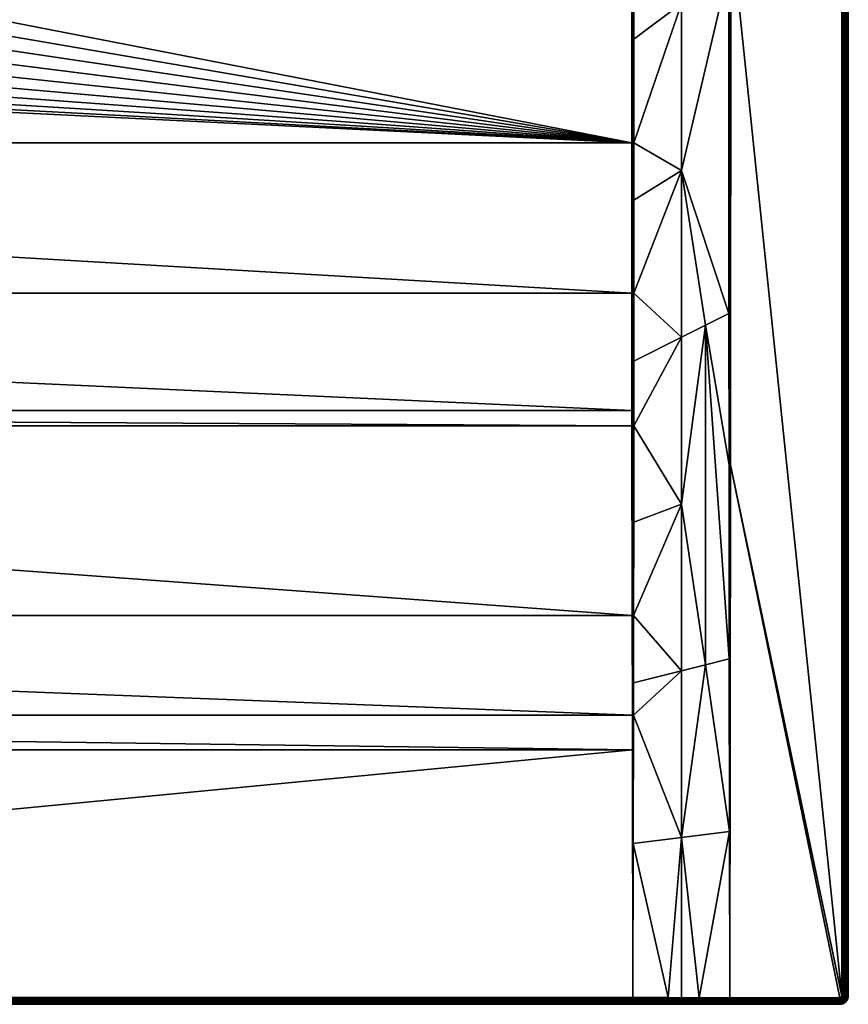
# Model space of a CAD drawing. Header units: centimetres. Extents: x 0 to 1400, y -700 to 0.
# Tile 9 of 10: x 1015 to 1400, y -700 to -243. Entities that reach past the tile are written whole.
import ezdxf

# ---------------------------------------------------------------- set-up
doc = ezdxf.new("R2010")
doc.units = ezdxf.units.CM
doc.layers.get('0').update_dxf_attribs({"color": 133})

msp = doc.modelspace()

# ---------------------------------------------------------------- meshes
at = {"color": 254}
mesh = msp.add_polyface(dxfattribs=at)
corners = [(1330.71, -696.95, 29.95), (1345, -697, 30), (1344.88, -619.77, 29.97), (1333.75, -384.63, 26.58), (1344.6, -379.2, 29.89), (1322.5, -312.79, 22.55), (1344.55, -218.83, 29.85), (1322.5, -235.31, 22.5), (1344.54, -199.08, 29.85), (1322.5, -622.58, 27.93), (1333.75, -542.33, 28), (1344.76, -539.56, 29.94), (1344.63, -449.44, 29.9), (1322.5, -467.72, 24.36), (1300.32, -519.37, 20.6), (1322.5, -545.16, 26), (1322.5, -390.26, 23.16), (1300.42, -431.39, 17.29), (1300.46, -369.77, 15.79), (1400, -696, 27), (1400, -696, 0), (1400, -4, 27), (1345.38, -449.44, 30), (1396, -697, 30), (1397, -4, 30), (1345.49, -199.08, 30), (1397, -696, 30), (1396.99, -696.16, 30), (1345, -449.44, 29.98), (1345.01, -199.08, 29.96), (1397.47, -696, 29.96), (1397.47, -4, 29.96), (1397.93, -696, 29.85), (1397.93, -4, 29.85), (1398.36, -696, 29.67), (1398.36, -4, 29.67), (1398.76, -696, 29.43), (1398.76, -4, 29.43), (1399.12, -696, 29.12), (1399.12, -4, 29.12), (1399.43, -696, 28.76), (1399.43, -4, 28.76), (1399.67, -696, 28.36), (1399.67, -4, 28.36), (1399.85, -696, 27.93), (1399.85, -4, 27.93), (1399.96, -696, 27.47), (1399.96, -4, 27.47)]
mesh.append_faces([[corners[k] for k in face] for face in [(0, 1, 2, 0), (3, 4, 5, 3), (5, 4, 6, 5), (5, 6, 7, 5), (7, 6, 8, 7), (9, 0, 2, 9), (9, 2, 10, 9), (10, 2, 11, 10), (10, 11, 3, 10), (3, 11, 12, 3), (3, 12, 4, 3), (13, 14, 15, 13), (16, 17, 13, 16), (5, 18, 16, 5), (5, 16, 3, 5), (3, 16, 13, 3), (3, 13, 10, 3), (10, 13, 15, 10), (10, 15, 9, 10), (19, 20, 21, 19), (22, 1, 23, 22), (24, 25, 26, 24), (26, 25, 22, 26), (26, 22, 27, 26), (27, 22, 23, 27), (28, 11, 1, 28), (1, 11, 2, 1), (8, 6, 29, 8), (29, 6, 4, 29), (29, 4, 28, 29), (28, 4, 12, 28), (28, 12, 11, 28), (1, 22, 28, 1), (28, 22, 25, 28), (28, 25, 29, 28), (24, 26, 30, 24), (31, 30, 32, 31), (33, 32, 34, 33), (35, 34, 36, 35), (37, 36, 38, 37), (39, 38, 40, 39), (41, 40, 42, 41), (43, 42, 44, 43), (45, 44, 46, 45), (47, 46, 19, 47)]], dxfattribs={"vtx3": -1, "color": 254})
mesh = msp.add_polyface(dxfattribs=at)
corners = [(1322.51, -86.26, 22.5), (1311.84, -95.08, 18.95), (1322.5, -235.31, 22.5), (1311.68, -95.24, 18.89), (1344.54, -67.77, 29.85), (1336.02, -74.97, 27.01), (1344.54, -199.08, 29.85), (1329.64, -80.36, 24.88), (1323.86, -85.14, 22.95), (1400, -4, 27), (1400, -696, 0), (1400, -4, 0), (1397, -4, 30), (1345.49, -67.77, 30), (1345.49, -199.08, 30), (1327.81, -66.56, 26.38), (1317.22, -78.3, 22.42), (1319.49, -80.51, 22.24), (1333.44, -72.19, 26.38), (1344.45, -65.06, 29.88), (1343.54, -61.39, 29.91), (1330.66, -69.34, 26.16), (1321.7, -82.78, 22.42), (1310.03, -93.45, 18.49), (1306.55, -89.97, 18.49), (1308.31, -91.69, 18.35), (1314.86, -76.13, 22.96), (1322.69, -66.63, 26.12), (1324.98, -63.94, 27.02), (1344.87, -65, 29.97), (1345.01, -67.77, 29.96), (1345.29, -64.94, 30), (1345.01, -199.08, 29.96), (1397.47, -696, 29.96), (1397.47, -4, 29.96), (1397.93, -696, 29.85), (1397.93, -4, 29.85), (1398.36, -696, 29.67), (1398.36, -4, 29.67), (1398.76, -696, 29.43), (1398.76, -4, 29.43), (1399.12, -696, 29.12), (1399.12, -4, 29.12), (1399.43, -696, 28.76), (1399.43, -4, 28.76), (1399.67, -696, 28.36), (1399.67, -4, 28.36), (1399.85, -696, 27.93), (1399.85, -4, 27.93), (1399.96, -696, 27.47), (1399.96, -4, 27.47), (1400, -696, 27)]
mesh.append_faces([[corners[k] for k in face] for face in [(0, 1, 2, 0), (2, 1, 3, 2), (4, 5, 6, 4), (6, 5, 7, 6), (6, 7, 8, 6), (2, 6, 0, 2), (0, 6, 8, 0), (9, 10, 11, 9), (12, 13, 14, 12), (15, 16, 17, 15), (7, 5, 18, 7), (18, 5, 4, 18), (18, 4, 19, 18), (20, 21, 18, 20), (8, 22, 0, 8), (0, 22, 23, 0), (0, 23, 1, 0), (16, 24, 17, 16), (17, 24, 25, 17), (17, 25, 22, 17), (26, 24, 16, 26), (26, 16, 27, 26), (27, 16, 15, 27), (27, 15, 28, 27), (8, 7, 22, 8), (22, 7, 18, 22), (22, 18, 17, 22), (17, 18, 21, 17), (17, 21, 15, 17), (29, 4, 30, 29), (31, 30, 13, 31), (6, 32, 4, 6), (4, 32, 30, 4), (32, 14, 13, 32), (32, 13, 30, 32), (12, 33, 34, 12), (34, 35, 36, 34), (36, 37, 38, 36), (38, 39, 40, 38), (40, 41, 42, 40), (42, 43, 44, 42), (44, 45, 46, 44), (46, 47, 48, 46), (48, 49, 50, 48), (50, 51, 9, 50)]], dxfattribs={"vtx3": -1, "color": 254})
mesh = msp.add_polyface(dxfattribs=at)
corners = [(1299.51, -300, 15), (768.02, -220.83, 15), (763.52, -232.03, 15), (757.19, -242.3, 15), (749.22, -251.36, 15), (739.84, -258.94, 15), (1299.51, -237.16, 15), (771.07, -196.98, 15), (1300.46, -326.55, 15.4), (1322.5, -312.79, 22.55), (1300.46, -300, 15.15), (1322.5, -235.31, 22.5), (1300.46, -237.16, 15.15), (1300.46, -251.8, 15.15), (1322.5, -545.16, 26), (1300.32, -519.37, 20.6), (1300.28, -550.74, 22.07), (1300.25, -565.65, 22.77), (1300.46, -369.77, 15.79), (1300.44, -401.31, 16.56), (1322.5, -390.26, 23.16), (1300.42, -431.39, 17.29), (1322.5, -467.72, 24.36), (1300.37, -476.04, 18.97), (1322.5, -622.58, 27.93), (1300.14, -625.39, 25.98), (1300, -565.65, 22.74), (1300, -519.37, 20.55), (1299.99, -431.39, 17.19), (1299.77, -581.86, 23.6), (1299.74, -565.66, 22.73), (1299.67, -519.37, 20.53), (1299.56, -431.39, 17.16), (1299.99, -369.77, 15.68), (1299.99, -300, 15.04), (1299.56, -424.25, 16.99), (1299.52, -369.77, 15.64), (1299.99, -237.16, 15.04), (1300.46, -105.86, 15.15)]
mesh.append_faces([[corners[k] for k in face] for face in [(0, 1, 2, 0), (0, 2, 3, 0), (0, 4, 5, 0), (6, 7, 0, 6), (8, 9, 10, 8), (10, 9, 11, 10), (11, 12, 13, 11), (11, 13, 10, 11), (14, 15, 16, 14), (14, 16, 17, 14), (18, 19, 20, 18), (20, 19, 21, 20), (22, 21, 23, 22), (22, 23, 15, 22), (8, 18, 9, 8), (24, 14, 17, 24), (25, 17, 26, 25), (26, 17, 16, 26), (26, 16, 27, 26), (16, 15, 27, 16), (27, 15, 23, 27), (27, 23, 28, 27), (29, 26, 30, 29), (30, 26, 27, 30), (30, 27, 31, 30), (31, 27, 28, 31), (31, 28, 32, 31), (23, 21, 28, 23), (28, 21, 19, 28), (28, 19, 33, 28), (10, 34, 8, 10), (8, 34, 33, 8), (8, 33, 18, 8), (18, 33, 19, 18), (32, 28, 35, 32), (35, 28, 33, 35), (35, 33, 36, 35), (36, 33, 34, 36), (36, 34, 0, 36), (10, 13, 34, 10), (34, 13, 37, 34), (37, 6, 0, 37), (37, 0, 34, 37), (13, 12, 37, 13), (37, 12, 38, 37)]], dxfattribs={"vtx3": -1, "color": 254})
mesh = msp.add_polyface(dxfattribs=at)
corners = [(744.62, -222.5, 2.6), (761.64, -231.08, 14.4), (746.2, -218.56, 2.6), (763.82, -225.65, 14.4), (747.78, -214.63, 2.6), (766.01, -220.21, 14.4), (748.67, -210.49, 2.6), (767.24, -214.49, 14.4), (749.56, -206.35, 2.6), (768.47, -208.77, 14.4), (749.74, -202.11, 2.6), (768.72, -202.92, 14.4), (771.07, -196.98, 15), (770.56, -209.04, 15), (1299.51, -300, 15), (747.31, -214.49, 2.34), (749.08, -206.28, 2.34), (749.43, -197.9, 2.34), (748.91, -197.92, 2.15), (748.56, -206.22, 2.15), (746.81, -214.34, 2.15), (748.37, -197.95, 2.04), (748.02, -206.15, 2.04), (747.82, -197.97, 2), (747.47, -206.08, 2), (746.29, -214.18, 2.04), (768.96, -208.83, 14.66), (766.48, -220.36, 14.66), (762.08, -231.3, 14.66), (762.54, -231.53, 14.85), (766.97, -220.51, 14.85), (763.03, -231.78, 14.96), (769.46, -197.05, 14.66), (769.48, -208.9, 14.85), (767.49, -220.67, 14.96), (763.52, -232.03, 15), (769.98, -197.03, 14.85), (770.01, -208.97, 14.96), (768.02, -220.83, 15), (770.52, -197, 14.96)]
mesh.append_faces([[corners[k] for k in face] for face in [(0, 1, 2, 0), (2, 1, 3, 2), (2, 3, 4, 2), (4, 3, 5, 4), (4, 5, 6, 4), (6, 5, 7, 6), (6, 7, 8, 6), (8, 7, 9, 8), (8, 9, 10, 8), (10, 9, 11, 10), (12, 13, 14, 12), (15, 4, 6, 15), (15, 6, 16, 15), (6, 8, 16, 6), (16, 8, 10, 16), (16, 10, 17, 16), (16, 18, 19, 16), (16, 19, 15, 16), (15, 19, 20, 15), (19, 21, 22, 19), (19, 22, 20, 19), (22, 23, 24, 22), (22, 24, 25, 22), (11, 9, 26, 11), (7, 5, 27, 7), (5, 3, 27, 5), (27, 3, 28, 27), (27, 28, 29, 27), (9, 7, 26, 9), (26, 7, 27, 26), (26, 27, 30, 26), (30, 27, 29, 30), (30, 29, 31, 30), (32, 11, 26, 32), (32, 26, 33, 32), (33, 26, 30, 33), (33, 30, 34, 33), (34, 30, 31, 34), (34, 31, 35, 34), (36, 33, 37, 36), (37, 33, 34, 37), (37, 34, 38, 37), (38, 34, 35, 38), (39, 37, 13, 39), (13, 37, 38, 13)]], dxfattribs={"vtx3": -1, "color": 254})
mesh = msp.add_polyface(dxfattribs=at)
corners = [(653.8, -218.56, 2.6), (633.99, -220.21, 14.4), (636.18, -225.65, 14.4), (655.38, -222.5, 2.6), (638.36, -231.08, 14.4), (657.6, -226.1, 2.6), (641.43, -236.06, 14.4), (659.83, -229.71, 2.6), (644.5, -241.05, 14.4), (682.07, -268.84, 15), (670.7, -264.82, 15), (100.49, -300, 15), (660.16, -258.94, 15), (706.03, -270.88, 15), (693.97, -270.88, 15), (650.78, -251.36, 15), (642.81, -242.3, 15), (636.48, -232.03, 15), (631.98, -220.83, 15), (629.44, -209.04, 15), (100.26, -565.66, 22.73), (100.23, -581.86, 23.6), (1299.77, -581.86, 23.6), (100.01, -700, 26.83), (4, -700, 0), (1299.99, -700, 26.83), (648.37, -245.44, 14.4), (644.1, -241.34, 14.66), (637.92, -231.3, 14.66), (633.52, -220.36, 14.66), (632.76, -214.49, 14.4), (633.03, -220.51, 14.85), (637.46, -231.53, 14.85), (632.51, -220.67, 14.96), (652.23, -249.84, 14.4), (651.89, -250.19, 14.66), (643.69, -241.65, 14.85), (636.97, -231.78, 14.96), (651.53, -250.57, 14.85), (643.25, -241.97, 14.96), (651.16, -250.96, 14.96)]
mesh.append_faces([[corners[k] for k in face] for face in [(0, 1, 2, 0), (0, 2, 3, 0), (3, 2, 4, 3), (3, 4, 5, 3), (5, 4, 6, 5), (7, 6, 8, 7), (9, 10, 11, 9), (11, 10, 12, 11), (11, 13, 14, 11), (11, 14, 9, 11), (12, 15, 11, 12), (11, 15, 16, 11), (11, 16, 17, 11), (17, 18, 11, 17), (11, 18, 19, 11), (20, 21, 22, 20), (23, 24, 25, 23), (26, 8, 27, 26), (6, 4, 28, 6), (2, 1, 29, 2), (1, 30, 29, 1), (4, 2, 28, 4), (28, 2, 29, 28), (28, 29, 31, 28), (8, 6, 27, 8), (27, 6, 28, 27), (27, 28, 32, 27), (32, 28, 31, 32), (32, 31, 33, 32), (34, 26, 35, 34), (35, 26, 27, 35), (35, 27, 36, 35), (36, 27, 32, 36), (36, 32, 37, 36), (37, 32, 33, 37), (37, 33, 18, 37), (38, 35, 36, 38), (38, 36, 39, 38), (39, 36, 37, 39), (39, 37, 17, 39), (17, 37, 18, 17), (40, 38, 39, 40), (40, 39, 16, 40), (16, 39, 17, 16), (15, 40, 16, 15)]], dxfattribs={"vtx3": -1, "color": 254})
mesh = msp.add_polyface(dxfattribs=at)
corners = [(742.4, -226.1, 2.6), (755.5, -241.05, 14.4), (758.57, -236.06, 14.4), (744.62, -222.5, 2.6), (761.64, -231.08, 14.4), (729.3, -264.82, 15), (717.93, -268.84, 15), (1299.51, -300, 15), (706.03, -270.88, 15), (100.49, -300, 15), (770.56, -209.04, 15), (768.02, -220.83, 15), (757.19, -242.3, 15), (749.22, -251.36, 15), (739.84, -258.94, 15), (1299.52, -369.77, 15.64), (100.48, -369.77, 15.64), (1299.56, -424.25, 16.99), (100.44, -424.25, 16.99), (1299.56, -431.39, 17.16), (100.44, -431.39, 17.16), (1299.67, -519.37, 20.53), (100.33, -519.37, 20.53), (1299.74, -565.66, 22.73), (100.26, -565.66, 22.73), (1299.77, -581.86, 23.6), (100, -696.83, 29.82), (1300, -696.83, 29.82), (1299.99, -700, 26.83), (4, -700, 0), (1396, -700, 0), (763.82, -225.65, 14.4), (762.08, -231.3, 14.66), (755.9, -241.34, 14.66), (751.63, -245.44, 14.4), (747.77, -249.84, 14.4), (748.11, -250.19, 14.66), (748.47, -250.57, 14.85), (756.31, -241.65, 14.85), (748.84, -250.96, 14.96), (762.54, -231.53, 14.85), (756.75, -241.97, 14.96), (763.03, -231.78, 14.96), (763.52, -232.03, 15), (100.01, -697.32, 29.81), (1299.99, -697.32, 29.81), (100.01, -697.8, 29.72), (1299.99, -697.8, 29.72), (100.01, -698.26, 29.55), (1299.99, -698.26, 29.55), (100.01, -698.68, 29.31), (1299.99, -698.68, 29.31), (100.01, -699.06, 29.01), (1299.99, -699.06, 29.01), (100.01, -699.39, 28.64), (1299.99, -699.39, 28.64), (100.01, -699.65, 28.23), (1299.99, -699.65, 28.23), (100.01, -699.84, 27.79), (1299.99, -699.84, 27.79), (100.01, -699.96, 27.31), (1299.99, -699.96, 27.31), (100.01, -700, 26.83)]
mesh.append_faces([[corners[k] for k in face] for face in [(0, 1, 2, 0), (3, 2, 4, 3), (5, 6, 7, 5), (7, 6, 8, 7), (7, 8, 9, 7), (10, 11, 7, 10), (12, 13, 7, 12), (7, 14, 5, 7), (7, 9, 15, 7), (15, 16, 17, 15), (17, 18, 19, 17), (19, 20, 21, 19), (21, 22, 23, 21), (23, 24, 25, 23), (25, 26, 27, 25), (28, 29, 30, 28), (31, 4, 32, 31), (2, 1, 33, 2), (34, 35, 36, 34), (1, 34, 33, 1), (33, 34, 36, 33), (33, 36, 37, 33), (4, 2, 32, 4), (32, 2, 33, 32), (32, 33, 38, 32), (38, 33, 37, 38), (38, 37, 39, 38), (40, 32, 38, 40), (40, 38, 41, 40), (41, 38, 39, 41), (41, 39, 13, 41), (42, 40, 41, 42), (42, 41, 12, 42), (12, 41, 13, 12), (43, 42, 12, 43), (27, 44, 45, 27), (45, 46, 47, 45), (47, 48, 49, 47), (49, 50, 51, 49), (51, 52, 53, 51), (53, 54, 55, 53), (55, 56, 57, 55), (57, 58, 59, 57), (59, 60, 61, 59), (61, 62, 28, 61)]], dxfattribs={"vtx3": -1, "color": 254})
mesh = msp.add_polyface(dxfattribs=at)
corners = [(687.41, -248.36, 2.6), (677.09, -264.85, 14.4), (682.61, -266.8, 14.4), (691.59, -249.07, 2.6), (688.38, -267.79, 14.4), (695.76, -249.79, 2.6), (694.15, -268.78, 14.4), (700, -249.97, 2.6), (700, -268.78, 14.4), (1299.77, -581.86, 23.6), (100.23, -581.86, 23.6), (100, -696.83, 29.82), (694.1, -269.27, 14.66), (682.48, -267.28, 14.66), (671.57, -262.9, 14.4), (671.36, -263.35, 14.66), (666.45, -260.05, 14.4), (661.34, -257.19, 14.4), (661.07, -257.6, 14.66), (656.79, -253.52, 14.4), (660.78, -258.03, 14.85), (651.53, -250.57, 14.85), (671.15, -263.83, 14.85), (660.47, -258.48, 14.96), (651.16, -250.96, 14.96), (682.35, -267.78, 14.85), (670.93, -264.32, 14.96), (660.16, -258.94, 15), (650.78, -251.36, 15), (705.9, -269.27, 14.66), (694.06, -269.79, 14.85), (682.21, -268.31, 14.96), (670.7, -264.82, 15), (705.94, -269.79, 14.85), (694.01, -270.33, 14.96), (682.07, -268.84, 15), (705.99, -270.33, 14.96), (693.97, -270.88, 15), (1299.99, -697.32, 29.81), (100.01, -697.32, 29.81), (100.01, -697.8, 29.72), (1299.99, -697.8, 29.72), (100.01, -698.26, 29.55), (1299.99, -698.26, 29.55), (100.01, -698.68, 29.31), (1299.99, -698.68, 29.31), (100.01, -699.06, 29.01), (1299.99, -699.06, 29.01), (100.01, -699.39, 28.64)]
mesh.append_faces([[corners[k] for k in face] for face in [(0, 1, 2, 0), (3, 2, 4, 3), (5, 4, 6, 5), (7, 6, 8, 7), (9, 10, 11, 9), (8, 6, 12, 8), (4, 2, 13, 4), (1, 14, 15, 1), (16, 17, 18, 16), (17, 19, 18, 17), (14, 16, 15, 14), (15, 16, 18, 15), (15, 18, 20, 15), (20, 18, 21, 20), (2, 1, 13, 2), (13, 1, 15, 13), (13, 15, 22, 13), (22, 15, 20, 22), (22, 20, 23, 22), (23, 20, 24, 23), (6, 4, 12, 6), (12, 4, 13, 12), (12, 13, 25, 12), (25, 13, 22, 25), (25, 22, 26, 25), (26, 22, 23, 26), (26, 23, 27, 26), (27, 23, 28, 27), (29, 12, 30, 29), (30, 12, 25, 30), (30, 25, 31, 30), (31, 25, 26, 31), (31, 26, 32, 31), (32, 26, 27, 32), (33, 30, 34, 33), (34, 30, 31, 34), (34, 31, 35, 34), (35, 31, 32, 35), (36, 34, 37, 36), (37, 34, 35, 37), (38, 39, 40, 38), (41, 40, 42, 41), (43, 42, 44, 43), (45, 44, 46, 45), (47, 46, 48, 47)]], dxfattribs={"vtx3": -1, "color": 254})
mesh = msp.add_polyface(dxfattribs=at)
corners = [(708.41, -249.07, 2.6), (705.85, -268.78, 14.4), (711.62, -267.79, 14.4), (712.59, -248.36, 2.6), (717.39, -266.8, 14.4), (704.24, -249.79, 2.6), (700, -268.78, 14.4), (1299.52, -369.77, 15.64), (100.49, -300, 15), (100.48, -369.77, 15.64), (1299.56, -424.25, 16.99), (100.44, -424.25, 16.99), (1299.56, -431.39, 17.16), (100.44, -431.39, 17.16), (1299.67, -519.37, 20.53), (100.33, -519.37, 20.53), (1299.74, -565.66, 22.73), (100.26, -565.66, 22.73), (733.55, -260.05, 14.4), (728.43, -262.9, 14.4), (728.64, -263.35, 14.66), (722.91, -264.85, 14.4), (717.52, -267.28, 14.66), (705.9, -269.27, 14.66), (694.1, -269.27, 14.66), (705.94, -269.79, 14.85), (694.06, -269.79, 14.85), (717.65, -267.78, 14.85), (705.99, -270.33, 14.96), (694.01, -270.33, 14.96), (738.66, -257.19, 14.4), (738.93, -257.6, 14.66), (728.85, -263.83, 14.85), (717.79, -268.31, 14.96), (706.03, -270.88, 15), (693.97, -270.88, 15), (739.22, -258.03, 14.85), (729.07, -264.32, 14.96), (717.93, -268.84, 15), (739.53, -258.48, 14.96), (729.3, -264.82, 15), (739.84, -258.94, 15), (1300, -696.83, 29.82), (100, -696.83, 29.82), (100.01, -697.32, 29.81), (1299.99, -699.39, 28.64), (100.01, -699.39, 28.64), (100.01, -699.65, 28.23), (1299.99, -699.65, 28.23), (100.01, -699.84, 27.79), (1299.99, -699.84, 27.79), (100.01, -699.96, 27.31), (1299.99, -699.96, 27.31), (100.01, -700, 26.83)]
mesh.append_faces([[corners[k] for k in face] for face in [(0, 1, 2, 0), (3, 2, 4, 3), (5, 6, 1, 5), (7, 8, 9, 7), (10, 9, 11, 10), (12, 11, 13, 12), (14, 13, 15, 14), (16, 15, 17, 16), (18, 19, 20, 18), (21, 4, 22, 21), (2, 1, 23, 2), (1, 6, 23, 1), (23, 6, 24, 23), (4, 2, 22, 4), (22, 2, 23, 22), (22, 23, 25, 22), (25, 23, 26, 25), (19, 21, 20, 19), (20, 21, 22, 20), (20, 22, 27, 20), (27, 22, 25, 27), (27, 25, 28, 27), (28, 25, 29, 28), (30, 18, 31, 30), (31, 18, 20, 31), (31, 20, 32, 31), (32, 20, 27, 32), (32, 27, 33, 32), (33, 27, 28, 33), (33, 28, 34, 33), (34, 28, 35, 34), (36, 31, 32, 36), (36, 32, 37, 36), (37, 32, 33, 37), (37, 33, 38, 37), (38, 33, 34, 38), (39, 36, 37, 39), (39, 37, 40, 39), (40, 37, 38, 40), (41, 39, 40, 41), (42, 43, 44, 42), (45, 46, 47, 45), (48, 47, 49, 48), (50, 49, 51, 50), (52, 51, 53, 52)]], dxfattribs={"vtx3": -1, "color": 254})
mesh = msp.add_polyface(dxfattribs=at)
corners = [(1316.42, -696.9, 29.89), (1322.5, -622.58, 27.93), (1300.14, -625.39, 25.98), (1300, -696.83, 29.82), (1300.25, -565.65, 22.77), (1300.02, -700, 26.83), (1330.72, -700, 26.95), (1316.43, -700, 26.89), (1300, -565.65, 22.74), (1299.77, -581.86, 23.6), (1299.99, -700, 26.83), (1299.99, -699.96, 27.31), (1300.02, -699.96, 27.31), (1299.99, -699.84, 27.79), (1300.02, -699.84, 27.79), (1299.99, -699.65, 28.23), (1300.01, -699.65, 28.23), (1299.99, -699.39, 28.64), (1300.01, -699.39, 28.64), (1299.99, -699.06, 29.01), (1300.01, -699.06, 29.01), (1299.99, -698.68, 29.31), (1300.01, -698.68, 29.31), (1299.99, -698.26, 29.55), (1300.01, -698.26, 29.55), (1299.99, -697.8, 29.72), (1300.01, -697.8, 29.72), (1299.99, -697.32, 29.81), (1300.01, -697.32, 29.81), (1316.43, -699.96, 27.37), (1316.43, -699.85, 27.84), (1316.43, -699.66, 28.28), (1316.42, -699.4, 28.69), (1316.42, -699.08, 29.05), (1316.42, -698.71, 29.36), (1316.42, -698.3, 29.6), (1316.42, -697.85, 29.77), (1316.42, -697.38, 29.87)]
mesh.append_faces([[corners[k] for k in face] for face in [(0, 1, 2, 0), (0, 2, 3, 0), (1, 4, 2, 1), (5, 6, 7, 5), (3, 2, 8, 3), (9, 3, 8, 9), (10, 5, 11, 10), (11, 5, 12, 11), (11, 12, 13, 11), (13, 12, 14, 13), (13, 14, 15, 13), (15, 14, 16, 15), (15, 16, 17, 15), (17, 16, 18, 17), (17, 18, 19, 17), (19, 18, 20, 19), (19, 20, 21, 19), (21, 20, 22, 21), (21, 22, 23, 21), (23, 22, 24, 23), (23, 24, 25, 23), (25, 24, 26, 25), (25, 26, 27, 25), (27, 26, 28, 27), (27, 28, 3, 27), (5, 7, 12, 5), (12, 7, 29, 12), (12, 29, 14, 12), (14, 29, 30, 14), (14, 30, 16, 14), (16, 30, 31, 16), (16, 31, 18, 16), (18, 31, 32, 18), (18, 32, 20, 18), (20, 32, 33, 20), (20, 33, 22, 20), (22, 33, 34, 22), (22, 34, 24, 22), (24, 34, 35, 24), (24, 35, 26, 24), (26, 35, 36, 26), (26, 36, 28, 26), (28, 36, 37, 28), (28, 37, 3, 28), (3, 37, 0, 3)]], dxfattribs={"vtx3": -1, "color": 254})
mesh = msp.add_polyface(dxfattribs=at)
corners = [(1322.5, -696.92, 29.92), (1330.71, -696.95, 29.95), (1322.5, -622.58, 27.93), (1316.42, -696.9, 29.89), (1396.95, -696.31, 30), (1396.99, -696.16, 30), (1396.89, -696.45, 30), (1396.59, -696.81, 30), (1396.81, -696.59, 30), (1396.71, -696.71, 30), (1399.95, -696.63, 27), (1399.95, -696.63, 0), (1400, -696, 0), (1400, -696, 27), (1397.19, -696.86, 29.96), (1397.31, -696.67, 29.96), (1397.4, -696.45, 29.96), (1397.45, -696.23, 29.96), (1397, -696, 30), (1397.47, -696, 29.96), (1397.72, -696.87, 29.85), (1397.83, -696.6, 29.85), (1397.9, -696.3, 29.85), (1397.93, -696, 29.85), (1398.25, -696.73, 29.67), (1398.33, -696.37, 29.67), (1398.36, -696, 29.67), (1398.63, -696.85, 29.43), (1398.73, -696.43, 29.43), (1398.76, -696, 29.43), (1398.97, -696.96, 29.12), (1399.08, -696.49, 29.12), (1399.12, -696, 29.12), (1399.26, -697.06, 28.76), (1399.38, -696.54, 28.76), (1399.43, -696, 28.76), (1399.49, -697.14, 28.36), (1399.63, -696.57, 28.36), (1399.67, -696, 28.36), (1399.81, -696.6, 27.93), (1399.85, -696, 27.93), (1399.91, -696.62, 27.47), (1399.96, -696, 27.47)]
mesh.append_faces([[corners[k] for k in face] for face in [(0, 1, 2, 0), (0, 2, 3, 0), (4, 5, 6, 4), (6, 5, 7, 6), (6, 7, 8, 6), (8, 7, 9, 8), (10, 11, 12, 10), (10, 12, 13, 10), (8, 14, 6, 8), (6, 14, 15, 6), (6, 15, 4, 6), (4, 15, 16, 4), (4, 16, 5, 4), (5, 16, 17, 5), (5, 17, 18, 5), (18, 17, 19, 18), (15, 20, 16, 15), (16, 20, 21, 16), (16, 21, 17, 16), (17, 21, 22, 17), (17, 22, 19, 17), (19, 22, 23, 19), (21, 24, 22, 21), (22, 24, 25, 22), (22, 25, 23, 22), (23, 25, 26, 23), (24, 27, 25, 24), (25, 27, 28, 25), (25, 28, 26, 25), (26, 28, 29, 26), (28, 30, 31, 28), (28, 31, 29, 28), (29, 31, 32, 29), (31, 33, 34, 31), (31, 34, 32, 31), (32, 34, 35, 32), (34, 36, 37, 34), (34, 37, 35, 34), (35, 37, 38, 35), (37, 39, 38, 37), (38, 39, 40, 38), (39, 41, 40, 39), (40, 41, 42, 40), (41, 10, 42, 41), (42, 10, 13, 42)]], dxfattribs={"vtx3": -1, "color": 254})
mesh = msp.add_polyface(dxfattribs=at)
corners = [(1299.99, -700, 26.83), (1396, -700, 0), (1300.02, -700, 26.83), (1330.72, -700, 26.95), (1344.99, -697.93, 29.85), (1344.99, -697.91, 29.86), (1330.71, -697.42, 29.92), (1330.71, -698.33, 29.64), (1330.71, -698.74, 29.39), (1345, -698.76, 29.43), (1345, -698.75, 29.44), (1345, -698.36, 29.67), (1330.71, -697.89, 29.81), (1345, -698.34, 29.68), (1330.71, -699.1, 29.09), (1330.71, -699.41, 28.73), (1345, -699.43, 28.76), (1345, -699.42, 28.77), (1345, -699.12, 29.12), (1345, -699.11, 29.13), (1330.71, -699.67, 28.32), (1330.71, -699.85, 27.89), (1345, -699.85, 27.93), (1345, -699.67, 28.37), (1345.01, -700, 27), (1330.72, -699.96, 27.42), (1345, -699.96, 27.47), (1316.43, -700, 26.89), (1316.43, -699.96, 27.37), (1316.43, -699.85, 27.84), (1316.43, -699.66, 28.28), (1316.42, -699.4, 28.69), (1316.42, -699.08, 29.05), (1316.42, -698.71, 29.36), (1316.42, -698.3, 29.6), (1316.42, -697.85, 29.77), (1316.42, -697.38, 29.87), (1345.01, -697.93, 29.85), (1345.01, -697.91, 29.86), (1345.01, -697.47, 29.96), (1396, -698.36, 29.67)]
mesh.append_faces([[corners[k] for k in face] for face in [(0, 1, 2, 0), (2, 1, 3, 2), (4, 5, 6, 4), (7, 8, 9, 7), (9, 10, 7, 9), (7, 10, 11, 7), (7, 11, 12, 7), (12, 11, 13, 12), (12, 13, 4, 12), (14, 15, 16, 14), (16, 17, 14, 16), (14, 17, 18, 14), (14, 18, 8, 14), (8, 18, 19, 8), (8, 19, 9, 8), (20, 21, 22, 20), (20, 22, 23, 20), (20, 23, 15, 20), (15, 23, 16, 15), (3, 24, 25, 3), (25, 24, 26, 25), (25, 26, 21, 25), (21, 26, 22, 21), (27, 3, 28, 27), (28, 3, 25, 28), (28, 25, 29, 28), (29, 25, 21, 29), (29, 21, 30, 29), (30, 21, 20, 30), (30, 20, 31, 30), (31, 20, 15, 31), (31, 15, 32, 31), (32, 15, 14, 32), (32, 14, 33, 32), (33, 14, 8, 33), (33, 8, 34, 33), (34, 8, 7, 34), (34, 7, 35, 34), (35, 7, 12, 35), (35, 12, 36, 35), (4, 13, 37, 4), (4, 37, 5, 4), (5, 37, 38, 5), (5, 38, 39, 5), (13, 11, 40, 13)]], dxfattribs={"vtx3": -1, "color": 254})
mesh = msp.add_polyface(dxfattribs=at)
corners = [(1396.45, -696.89, 30), (1396.59, -696.81, 30), (1396.31, -696.95, 30), (1396.99, -696.16, 30), (1396.16, -696.99, 30), (1396, -697, 30), (1322.5, -696.92, 29.92), (1316.42, -696.9, 29.89), (1316.42, -697.38, 29.87), (1330.71, -697.42, 29.92), (1330.71, -697.89, 29.81), (1344.99, -697.93, 29.85), (1344.99, -697.91, 29.86), (1344.99, -697.47, 29.96), (1330.71, -696.95, 29.95), (1344.99, -697.44, 29.97), (1345, -697, 30), (1345.01, -697.44, 29.97), (1345.01, -697.47, 29.96), (1396, -697.47, 29.96), (1345.01, -697.91, 29.86), (1396, -697.93, 29.85), (1396.23, -697.45, 29.96), (1396.45, -697.4, 29.96), (1396.67, -697.31, 29.96), (1396.86, -697.19, 29.96), (1396.71, -696.71, 30), (1397.04, -697.04, 29.96), (1396.81, -696.59, 30), (1397.19, -696.86, 29.96), (1396.3, -697.9, 29.85), (1396.59, -697.83, 29.85), (1396.88, -697.72, 29.85), (1397.13, -697.56, 29.85), (1397.36, -697.36, 29.85)]
mesh.append_faces([[corners[k] for k in face] for face in [(0, 1, 2, 0), (2, 1, 3, 2), (2, 3, 4, 2), (4, 3, 5, 4), (6, 7, 8, 6), (9, 10, 11, 9), (9, 12, 13, 9), (9, 13, 14, 9), (14, 13, 15, 14), (14, 15, 16, 14), (8, 10, 9, 8), (8, 9, 6, 8), (6, 9, 14, 6), (17, 16, 15, 17), (17, 15, 18, 17), (18, 15, 13, 18), (18, 13, 12, 18), (16, 17, 5, 16), (5, 17, 19, 5), (17, 18, 19, 17), (19, 18, 20, 19), (19, 20, 21, 19), (5, 19, 4, 5), (4, 19, 22, 4), (4, 22, 2, 4), (2, 22, 23, 2), (2, 23, 0, 2), (0, 23, 24, 0), (0, 24, 1, 0), (1, 24, 25, 1), (1, 25, 26, 1), (26, 25, 27, 26), (26, 27, 28, 26), (28, 27, 29, 28), (19, 21, 22, 19), (22, 21, 30, 22), (22, 30, 23, 22), (23, 30, 31, 23), (23, 31, 24, 23), (24, 31, 32, 24), (24, 32, 25, 24), (25, 32, 33, 25), (25, 33, 27, 25), (27, 33, 34, 27), (27, 34, 29, 27)]], dxfattribs={"vtx3": -1, "color": 254})
mesh = msp.add_polyface(dxfattribs=at)
corners = [(1396, -700, 27), (1345.01, -700, 27), (1396, -700, 0), (1330.72, -700, 26.95), (1396.63, -699.95, 0), (1396.63, -699.95, 27), (1396, -699.96, 27.47), (1345.01, -697.91, 29.86), (1345.01, -697.93, 29.85), (1396, -697.93, 29.85), (1345, -698.34, 29.68), (1396, -698.36, 29.67), (1345, -698.36, 29.67), (1345, -698.75, 29.44), (1396, -698.76, 29.43), (1345, -698.76, 29.43), (1345, -699.11, 29.13), (1396, -699.12, 29.12), (1345, -699.12, 29.12), (1345, -699.42, 28.77), (1396, -699.43, 28.76), (1345, -699.43, 28.76), (1345, -699.67, 28.37), (1396, -699.67, 28.36), (1345, -699.85, 27.93), (1396, -699.85, 27.93), (1345, -699.96, 27.47), (1396.3, -697.9, 29.85), (1396.37, -698.33, 29.67), (1396.59, -697.83, 29.85), (1396.73, -698.25, 29.67), (1396.43, -698.73, 29.43), (1396.49, -699.08, 29.12), (1396.85, -698.63, 29.43), (1396.54, -699.38, 28.76), (1396.96, -698.97, 29.12), (1396.57, -699.63, 28.36), (1396.6, -699.81, 27.93), (1396.62, -699.91, 27.47)]
mesh.append_faces([[corners[k] for k in face] for face in [(0, 1, 2, 0), (2, 1, 3, 2), (0, 2, 4, 0), (0, 4, 5, 0), (1, 0, 6, 1), (7, 8, 9, 7), (9, 8, 10, 9), (9, 10, 11, 9), (11, 12, 13, 11), (11, 13, 14, 11), (13, 15, 14, 13), (14, 15, 16, 14), (14, 16, 17, 14), (16, 18, 17, 16), (17, 18, 19, 17), (17, 19, 20, 17), (19, 21, 20, 19), (20, 21, 22, 20), (20, 22, 23, 20), (23, 22, 24, 23), (23, 24, 25, 23), (25, 24, 26, 25), (25, 26, 6, 25), (6, 26, 1, 6), (9, 11, 27, 9), (27, 11, 28, 27), (27, 28, 29, 27), (29, 28, 30, 29), (11, 14, 28, 11), (28, 14, 31, 28), (28, 31, 30, 28), (14, 17, 31, 14), (31, 17, 32, 31), (31, 32, 33, 31), (17, 20, 32, 17), (32, 20, 34, 32), (32, 34, 35, 32), (20, 23, 34, 20), (34, 23, 36, 34), (23, 25, 36, 23), (36, 25, 37, 36), (25, 6, 37, 25), (37, 6, 38, 37), (6, 0, 38, 6), (38, 0, 5, 38)]], dxfattribs={"vtx3": -1, "color": 254})
mesh = msp.add_polyface(dxfattribs=at)
corners = [(1396.63, -699.95, 27), (1396.63, -699.95, 0), (1397.24, -699.8, 0), (1397.24, -699.8, 27), (1397.82, -699.56, 0), (1397.82, -699.56, 27), (1396.59, -697.83, 29.85), (1396.73, -698.25, 29.67), (1396.88, -697.72, 29.85), (1397.07, -698.1, 29.67), (1397.13, -697.56, 29.85), (1397.39, -697.91, 29.67), (1396.43, -698.73, 29.43), (1396.85, -698.63, 29.43), (1397.26, -698.46, 29.43), (1397.62, -698.24, 29.43), (1397.67, -697.67, 29.67), (1397.95, -697.95, 29.43), (1396.49, -699.08, 29.12), (1396.96, -698.97, 29.12), (1397.42, -698.78, 29.12), (1397.83, -698.53, 29.12), (1396.54, -699.38, 28.76), (1397.06, -699.26, 28.76), (1397.56, -699.05, 28.76), (1398.01, -698.77, 28.76), (1396.57, -699.63, 28.36), (1397.13, -699.49, 28.36), (1397.67, -699.27, 28.36), (1396.6, -699.81, 27.93), (1397.19, -699.66, 27.93), (1397.75, -699.43, 27.93), (1398.16, -698.97, 28.36), (1396.62, -699.91, 27.47), (1397.22, -699.77, 27.47), (1397.8, -699.53, 27.47), (1398.27, -699.12, 27.93)]
mesh.append_faces([[corners[k] for k in face] for face in [(0, 1, 2, 0), (0, 2, 3, 0), (3, 2, 4, 3), (3, 4, 5, 3), (6, 7, 8, 6), (8, 7, 9, 8), (8, 9, 10, 8), (10, 9, 11, 10), (7, 12, 13, 7), (7, 13, 9, 7), (9, 13, 14, 9), (9, 14, 11, 9), (11, 14, 15, 11), (11, 15, 16, 11), (16, 15, 17, 16), (13, 18, 19, 13), (13, 19, 14, 13), (14, 19, 20, 14), (14, 20, 15, 14), (15, 20, 21, 15), (15, 21, 17, 15), (19, 22, 23, 19), (19, 23, 20, 19), (20, 23, 24, 20), (20, 24, 21, 20), (21, 24, 25, 21), (22, 26, 23, 22), (23, 26, 27, 23), (23, 27, 24, 23), (24, 27, 28, 24), (24, 28, 25, 24), (26, 29, 27, 26), (27, 29, 30, 27), (27, 30, 28, 27), (28, 30, 31, 28), (28, 31, 32, 28), (29, 33, 30, 29), (30, 33, 34, 30), (30, 34, 31, 30), (31, 34, 35, 31), (31, 35, 36, 31), (33, 0, 34, 33), (34, 0, 3, 34), (34, 3, 35, 34), (35, 3, 5, 35)]], dxfattribs={"vtx3": -1, "color": 254})
mesh = msp.add_polyface(dxfattribs=at)
corners = [(1399.56, -697.82, 27), (1399.56, -697.82, 0), (1399.8, -697.24, 0), (1399.8, -697.24, 27), (1399.95, -696.63, 0), (1399.95, -696.63, 27), (1397.19, -696.86, 29.96), (1397.36, -697.36, 29.85), (1397.56, -697.13, 29.85), (1397.31, -696.67, 29.96), (1397.72, -696.87, 29.85), (1397.13, -697.56, 29.85), (1397.39, -697.91, 29.67), (1397.67, -697.67, 29.67), (1397.91, -697.39, 29.67), (1398.1, -697.07, 29.67), (1397.83, -696.6, 29.85), (1398.25, -696.73, 29.67), (1397.95, -697.95, 29.43), (1398.24, -697.62, 29.43), (1398.46, -697.25, 29.43), (1398.63, -696.85, 29.43), (1398.53, -697.83, 29.12), (1398.78, -697.42, 29.12), (1398.97, -696.96, 29.12), (1398.73, -696.43, 29.43), (1398.77, -698.01, 28.76), (1399.05, -697.56, 28.76), (1399.26, -697.06, 28.76), (1399.08, -696.49, 29.12), (1399.27, -697.67, 28.36), (1399.49, -697.14, 28.36), (1399.38, -696.54, 28.76), (1399.43, -697.75, 27.93), (1399.67, -697.19, 27.93), (1399.63, -696.57, 28.36), (1399.81, -696.6, 27.93), (1399.53, -697.8, 27.47), (1399.77, -697.22, 27.47), (1399.91, -696.62, 27.47)]
mesh.append_faces([[corners[k] for k in face] for face in [(0, 1, 2, 0), (0, 2, 3, 0), (3, 2, 4, 3), (3, 4, 5, 3), (6, 7, 8, 6), (6, 8, 9, 6), (9, 8, 10, 9), (11, 12, 7, 11), (7, 12, 13, 7), (7, 13, 8, 7), (8, 13, 14, 8), (8, 14, 10, 8), (10, 14, 15, 10), (10, 15, 16, 10), (16, 15, 17, 16), (13, 18, 14, 13), (14, 18, 19, 14), (14, 19, 15, 14), (15, 19, 20, 15), (15, 20, 17, 15), (17, 20, 21, 17), (19, 22, 20, 19), (20, 22, 23, 20), (20, 23, 21, 20), (21, 23, 24, 21), (21, 24, 25, 21), (23, 26, 27, 23), (23, 27, 24, 23), (24, 27, 28, 24), (24, 28, 29, 24), (27, 30, 28, 27), (28, 30, 31, 28), (28, 31, 32, 28), (30, 33, 31, 30), (31, 33, 34, 31), (31, 34, 35, 31), (35, 34, 36, 35), (33, 37, 34, 33), (34, 37, 38, 34), (34, 38, 36, 34), (36, 38, 39, 36), (37, 0, 38, 37), (38, 0, 3, 38), (38, 3, 39, 38), (39, 3, 5, 39)]], dxfattribs={"vtx3": -1, "color": 254})
mesh = msp.add_polyface(dxfattribs=at)
corners = [(1397.82, -699.56, 27), (1397.82, -699.56, 0), (1398.35, -699.24, 0), (1398.35, -699.24, 27), (1398.83, -698.83, 0), (1398.83, -698.83, 27), (1399.24, -698.35, 0), (1399.24, -698.35, 27), (1399.56, -697.82, 0), (1399.56, -697.82, 27), (1397.95, -697.95, 29.43), (1397.83, -698.53, 29.12), (1398.21, -698.21, 29.12), (1398.24, -697.62, 29.43), (1398.53, -697.83, 29.12), (1398.01, -698.77, 28.76), (1398.42, -698.42, 28.76), (1398.77, -698.01, 28.76), (1398.78, -697.42, 29.12), (1397.67, -699.27, 28.36), (1398.16, -698.97, 28.36), (1398.6, -698.6, 28.36), (1398.97, -698.16, 28.36), (1399.05, -697.56, 28.76), (1399.27, -697.67, 28.36), (1397.75, -699.43, 27.93), (1398.27, -699.12, 27.93), (1398.72, -698.72, 27.93), (1399.12, -698.26, 27.93), (1399.43, -697.75, 27.93), (1397.8, -699.53, 27.47), (1398.33, -699.21, 27.47), (1398.8, -698.8, 27.47), (1399.21, -698.33, 27.47), (1399.53, -697.8, 27.47)]
mesh.append_faces([[corners[k] for k in face] for face in [(0, 1, 2, 0), (0, 2, 3, 0), (3, 2, 4, 3), (3, 4, 5, 3), (5, 4, 6, 5), (5, 6, 7, 5), (7, 6, 8, 7), (7, 8, 9, 7), (10, 11, 12, 10), (10, 12, 13, 10), (13, 12, 14, 13), (11, 15, 12, 11), (12, 15, 16, 12), (12, 16, 14, 12), (14, 16, 17, 14), (14, 17, 18, 14), (15, 19, 20, 15), (15, 20, 16, 15), (16, 20, 21, 16), (16, 21, 17, 16), (17, 21, 22, 17), (17, 22, 23, 17), (23, 22, 24, 23), (20, 25, 26, 20), (20, 26, 21, 20), (21, 26, 27, 21), (21, 27, 22, 21), (22, 27, 28, 22), (22, 28, 24, 22), (24, 28, 29, 24), (26, 30, 31, 26), (26, 31, 27, 26), (27, 31, 32, 27), (27, 32, 28, 27), (28, 32, 33, 28), (28, 33, 29, 28), (29, 33, 34, 29), (30, 0, 31, 30), (31, 0, 3, 31), (31, 3, 32, 31), (32, 3, 5, 32), (32, 5, 33, 32), (33, 5, 7, 33), (33, 7, 34, 33), (34, 7, 9, 34)]], dxfattribs={"vtx3": -1, "color": 254})

doc.saveas('drawing.dxf')
